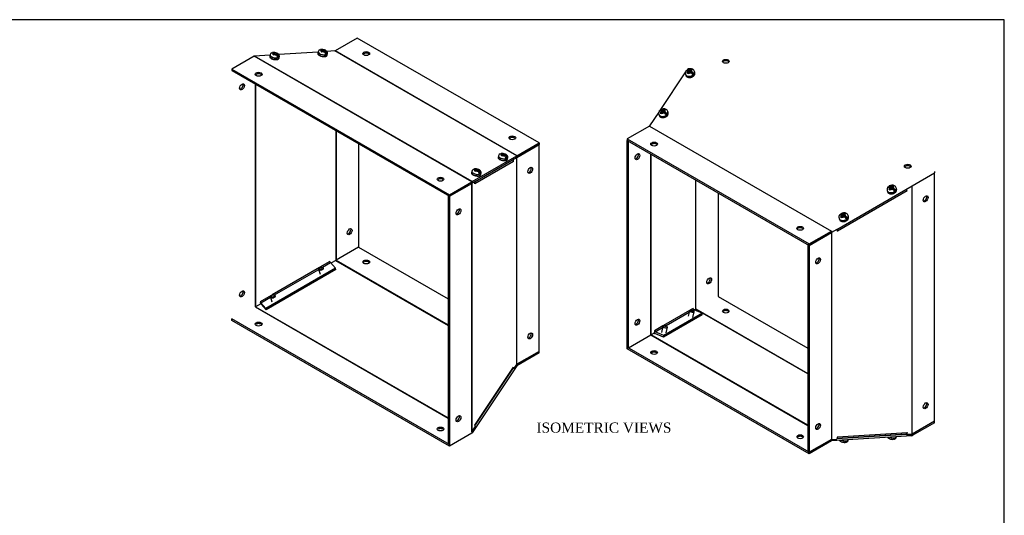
# Model space of a CAD drawing. Header units: inches. Extents: x 0.2 to 77.9, y -0.5 to 51.8.
# Tile 6 of 6: x 39.1 to 77.9, y 32.2 to 51.8. Entities that reach past the tile are written whole.
import ezdxf
from ezdxf.enums import TextEntityAlignment as Align

# ---------------------------------------------------------------- set-up
doc = ezdxf.new("R2010")
doc.units = ezdxf.units.IN
doc.header["$MEASUREMENT"] = 0
for name, color, linetype in [('COM55581-6', 7, 'Continuous'), ('COM55582-6', 7, 'Continuous'), ('Default', 7, 'Continuous'), ('SCS19491', 7, 'Continuous')]:
    doc.layers.add(name, color=color, linetype=linetype)
doc.styles.add('SEACAD_Times_New_Roman', font='times.ttf')

# ---------------------------------------------------------------- blocks, each defined once
blk = doc.blocks.new('SE6')
at = {"layer": 'COM55581-6', "color": 7, "linetype": 'Continuous'}
for p, q in [((65.317, 49.691), (64.303, 48.165)), ((64.265, 48.109), (63.901, 47.562)), ((63.896, 47.556), (63.017, 47.048)), ((63.896, 47.556), (71.069, 43.414)), ((63.901, 47.562), (63.899, 47.558)), ((63.017, 47.048), (63.017, 46.99)), ((63.017, 47.048), (70.19, 42.907)), ((63.017, 46.99), (70.19, 42.848)), ((74.261, 45.198), (75.14, 45.706)), ((75.14, 45.765), (75.14, 45.706)), ((71.28, 43.479), (74.253, 45.194)), ((74.258, 45.196), (74.253, 45.194)), ((70.19, 42.907), (71.069, 43.414)), ((70.19, 42.848), (71.069, 43.356)), ((71.072, 43.417), (71.079, 43.363)), ((70.19, 42.907), (70.19, 42.848)), ((66.604, 40.837), (70.139, 38.796)), ((65.956, 40.189), (65.719, 40.326)), ((70.139, 37.781), (65.724, 40.33)), ((70.139, 37.774), (65.988, 40.171)), ((70.139, 35.727), (63.947, 39.302)), ((70.139, 35.748), (63.963, 39.314)), ((70.19, 34.683), (63.017, 38.825)), ((63.017, 38.766), (63.017, 38.825)), ((70.19, 34.625), (63.017, 38.766)), ((75.14, 35.909), (74.261, 35.401)), ((75.14, 35.85), (74.261, 35.342)), ((75.14, 35.909), (75.14, 35.909)), ((75.14, 35.85), (75.14, 35.909)), ((74.239, 35.335), (71.077, 35.134)), ((74.243, 35.399), (71.282, 35.211)), ((74.252, 35.397), (74.239, 35.335)), ((74.239, 35.335), (74.251, 35.337)), ((74.258, 35.4), (74.251, 35.337)), ((74.253, 35.399), (74.258, 35.4)), ((71.069, 35.191), (70.19, 34.683)), ((71.069, 35.132), (70.19, 34.625)), ((71.072, 35.134), (71.079, 35.193)), ((71.077, 35.134), (71.072, 35.134)), ((71.077, 35.134), (71.09, 35.193)), ((71.091, 35.198), (71.079, 35.196)), ((70.19, 34.625), (70.19, 34.683))]:
    blk.add_line(p, q, dxfattribs=at)
for centre, major_axis in [((66.906, 50.11), (0.133, 0)), ((64.078, 46.844), (0.133, 0)), ((74.079, 45.969), (0.133, 0)), ((69.836, 43.519), (0.133, 0)), ((66.906, 40.254), (-0.133, 0)), ((64.078, 38.62), (-0.133, 0)), ((69.836, 35.296), (-0.133, 0))]:
    blk.add_ellipse(centre, major_axis=major_axis, ratio=0.57735, dxfattribs=at)
for centre, major_axis, start_param, end_param in [((66.906, 50.051), (0.133, 0), 0.392819, 2.748773), ((63.896, 47.585), (-0.018, -0.0312), 0.785398, 0.924675), ((64.078, 46.785), (0.133, 0), 0.392819, 2.748773), ((74.079, 45.91), (0.133, 0), 0.392819, 2.748773), ((74.261, 45.169), (0.018, 0.0312), 0.785398, 0.924675), ((69.836, 43.461), (0.133, 0), 0.392819, 2.748773), ((71.069, 43.444), (-0.018, -0.0312), 0.785398, 0.924675), ((71.069, 43.444), (-0.054, -0.0935), 0.785398, 0.924675), ((66.906, 40.195), (-0.133, 0), 3.534412, 5.890366), ((64.078, 38.562), (-0.133, 0), 3.534412, 5.890366), ((74.261, 35.431), (-0.054, -0.0935), 0.646121, 0.785398), ((74.261, 35.431), (-0.018, -0.0312), 0.646121, 0.785398), ((69.836, 35.237), (-0.133, 0), 3.534412, 5.890366), ((71.069, 35.102), (0.054, 0.0935), 0.646121, 0.785398), ((71.069, 35.102), (0.018, 0.0312), 0.646121, 0.785398)]:
    blk.add_ellipse(centre, major_axis=major_axis, ratio=0.57735, start_param=start_param, end_param=end_param, dxfattribs=at)
at = {"layer": 'COM55582-6', "color": 7, "linetype": 'Continuous'}
for p, q in [((63.017, 46.99), (63.068, 46.96)), ((63.017, 38.825), (63.017, 46.99)), ((63.068, 38.795), (63.068, 46.96)), ((63.965, 46.804), (63.965, 46.826)), ((63.947, 39.302), (63.947, 46.453)), ((63.965, 39.315), (63.965, 46.443)), ((65.719, 40.326), (65.719, 45.429)), ((65.725, 40.329), (65.725, 45.426)), ((75.14, 35.909), (75.14, 45.706)), ((74.237, 45.187), (74.25, 45.193)), ((74.237, 45.187), (74.237, 35.392)), ((66.604, 44.919), (66.604, 40.837)), ((74.057, 44.994), (71.305, 43.403)), ((71.069, 43.356), (70.19, 42.848)), ((71.069, 43.356), (71.069, 35.191)), ((71.077, 43.361), (71.072, 43.357)), ((71.072, 43.357), (71.072, 43.358)), ((71.281, 43.479), (71.077, 43.361)), ((71.077, 43.361), (71.077, 35.192)), ((71.305, 43.403), (71.281, 43.479)), ((71.305, 43.404), (71.305, 43.403)), ((70.139, 42.878), (70.139, 34.713)), ((70.19, 42.848), (70.139, 42.878)), ((70.19, 42.848), (70.19, 34.683)), ((65.475, 40.275), (64.443, 39.68)), ((65.975, 40.111), (64.447, 39.23)), ((65.989, 40.176), (64.461, 39.295)), ((64.55, 39.685), (65.46, 40.209)), ((65.62, 40.358), (65.52, 40.301)), ((65.604, 40.292), (65.644, 40.316)), ((65.62, 40.358), (65.619, 40.357)), ((65.62, 40.358), (65.62, 40.358)), ((65.644, 40.316), (65.989, 40.176)), ((65.719, 40.326), (65.678, 40.302)), ((65.719, 40.326), (65.722, 40.327)), ((65.975, 40.111), (65.989, 40.176)), ((64.426, 39.67), (64.092, 39.477)), ((64.116, 39.435), (64.408, 39.603)), ((63.947, 39.302), (63.068, 38.795)), ((63.965, 39.315), (63.956, 39.309)), ((64.078, 39.38), (63.965, 39.315)), ((64.092, 39.477), (64.078, 39.38)), ((64.092, 39.477), (64.092, 39.477)), ((64.447, 39.23), (64.102, 39.37)), ((64.461, 39.295), (64.116, 39.435)), ((64.447, 39.23), (64.461, 39.295)), ((63.017, 38.825), (63.068, 38.795)), ((71.291, 35.245), (74.012, 35.417)), ((71.305, 35.296), (74.057, 35.47)), ((74.057, 35.47), (74.033, 35.379)), ((74.033, 35.379), (74.237, 35.392)), ((74.057, 35.47), (74.057, 35.47)), ((74.25, 35.395), (74.237, 35.392)), ((70.19, 34.683), (71.069, 35.191)), ((71.072, 35.192), (71.077, 35.192)), ((71.077, 35.192), (71.281, 35.205)), ((71.305, 35.296), (71.281, 35.205)), ((71.305, 35.296), (71.305, 35.296)), ((70.19, 34.683), (70.139, 34.713))]:
    blk.add_line(p, q, dxfattribs=at)
for centre, major_axis in [((63.422, 46.348), (-0.066, -0.115)), ((74.786, 44.686), (0.067, 0.115)), ((70.544, 42.236), (0.067, 0.115)), ((66.25, 41.449), (-0.067, -0.115)), ((63.422, 39.816), (-0.066, -0.115)), ((74.786, 36.521), (0.066, 0.115)), ((70.544, 35.704), (0.067, 0.115))]:
    blk.add_ellipse(centre, major_axis=major_axis, ratio=0.57735, dxfattribs=at)
for centre, major_axis, ratio, start_param, end_param in [((63.371, 46.377), (0.066, 0.115), 0.57735, 3.534412, 5.890366), ((74.005, 45.048), (-0.054, 0.0935), 0.228772, 3.964747, 4.735834), ((74.185, 45.243), (0.108, 0), 0.57735, -0.924675, -0.785398), ((74.735, 44.715), (-0.067, -0.115), 0.57735, 0.392819, 2.748773), ((71.094, 43.341), (-0.036, 0), 0.57735, -0.924675, -0.785398), ((71.253, 43.458), (0.054, -0.0935), 0.228772, 0.823155, 0.890621), ((70.493, 42.265), (-0.066, -0.115), 0.57735, 0.392819, 2.748773), ((66.2, 41.478), (0.067, 0.115), 0.57735, 3.534412, 5.890366), ((65.651, 40.348), (0.018, -0.0312), 0.841548, 3.965378, 5.460427), ((65.751, 40.314), (-0.036, 0), 0.57735, -0.785398, -0.646121), ((63.371, 39.845), (0.066, 0.115), 0.57735, 3.534412, 5.890366), ((63.87, 39.347), (0.108, 0), 0.57735, -0.785398, -0.646121), ((64.123, 39.467), (-0.0539, 0.0936), 0.841548, 2.054381, 2.318834), ((64.123, 39.467), (-0.018, 0.0312), 0.841548, 0.823785, 2.318834), ((74.735, 36.55), (-0.067, -0.115), 0.57735, 0.392819, 2.748773), ((70.493, 35.733), (-0.066, -0.115), 0.57735, 0.392819, 2.748773), ((74.005, 35.525), (-0.007, 0.108), 0.535447, 3.141593, 4.148572), ((74.185, 35.445), (0.108, 0), 0.57735, -0.924675, -0.785398), ((71.094, 35.176), (-0.036, 0), 0.57735, -0.924675, -0.785398), ((71.253, 35.351), (-0.007, 0.108), 0.535447, 4.104478, 4.148572)]:
    blk.add_ellipse(centre, major_axis=major_axis, ratio=ratio, start_param=start_param, end_param=end_param, dxfattribs=at)
at = {"layer": 'SCS19491', "color": 7, "linetype": 'Continuous'}
for p, q in [((65.486, 49.701), (65.381, 49.761)), ((65.39, 49.737), (65.432, 49.713)), ((65.432, 49.713), (65.392, 49.674)), ((65.471, 49.751), (65.431, 49.774)), ((65.432, 49.713), (65.447, 49.663)), ((65.51, 49.789), (65.471, 49.751)), ((65.486, 49.701), (65.471, 49.751)), ((65.546, 49.759), (65.486, 49.701)), ((65.532, 49.806), (65.51, 49.789)), ((65.514, 49.726), (65.556, 49.768)), ((65.562, 49.698), (65.514, 49.726)), ((65.514, 49.726), (65.528, 49.676)), ((65.576, 49.783), (65.532, 49.806)), ((65.546, 49.759), (65.532, 49.806)), ((65.546, 49.758), (65.546, 49.759)), ((65.686, 49.669), (65.674, 49.709)), ((65.314, 49.605), (65.325, 49.565)), ((65.373, 49.652), (65.417, 49.629)), ((65.417, 49.629), (65.434, 49.649)), ((65.447, 49.663), (65.424, 49.64)), ((65.434, 49.649), (65.475, 49.689)), ((65.475, 49.689), (65.522, 49.661)), ((65.641, 49.611), (65.528, 49.676)), ((64.434, 48.118), (64.329, 48.179)), ((64.338, 48.155), (64.38, 48.131)), ((64.419, 48.169), (64.379, 48.192)), ((64.458, 48.206), (64.419, 48.169)), ((64.434, 48.118), (64.419, 48.169)), ((64.494, 48.176), (64.434, 48.118)), ((64.48, 48.223), (64.458, 48.206)), ((64.462, 48.144), (64.504, 48.185)), ((64.51, 48.116), (64.462, 48.144)), ((64.462, 48.144), (64.476, 48.094)), ((64.524, 48.201), (64.48, 48.223)), ((64.494, 48.176), (64.48, 48.223)), ((64.494, 48.176), (64.494, 48.176)), ((64.262, 48.023), (64.273, 47.982)), ((64.321, 48.07), (64.365, 48.047)), ((64.38, 48.131), (64.339, 48.091)), ((64.365, 48.047), (64.381, 48.066)), ((64.395, 48.08), (64.372, 48.058)), ((64.38, 48.131), (64.395, 48.08)), ((64.381, 48.066), (64.422, 48.106)), ((64.422, 48.106), (64.469, 48.079)), ((64.589, 48.028), (64.476, 48.094)), ((64.633, 48.087), (64.622, 48.127)), ((73.328, 45.06), (73.371, 45.037)), ((73.44, 45.108), (73.336, 45.168)), ((73.345, 45.145), (73.387, 45.121)), ((73.387, 45.121), (73.346, 45.081)), ((73.371, 45.037), (73.388, 45.056)), ((73.401, 45.07), (73.378, 45.048)), ((73.426, 45.159), (73.385, 45.182)), ((73.387, 45.121), (73.401, 45.07)), ((73.388, 45.056), (73.429, 45.096)), ((73.465, 45.196), (73.426, 45.159)), ((73.44, 45.108), (73.426, 45.159)), ((73.429, 45.096), (73.476, 45.069)), ((73.5, 45.166), (73.44, 45.108)), ((73.486, 45.213), (73.465, 45.196)), ((73.468, 45.134), (73.511, 45.175)), ((73.517, 45.106), (73.468, 45.134)), ((73.468, 45.134), (73.483, 45.084)), ((73.596, 45.018), (73.483, 45.084)), ((73.53, 45.191), (73.486, 45.213)), ((73.5, 45.166), (73.486, 45.213)), ((73.501, 45.166), (73.5, 45.166)), ((73.64, 45.077), (73.628, 45.117)), ((73.268, 45.013), (73.28, 44.972)), ((71.371, 43.918), (71.382, 43.878)), ((71.43, 43.965), (71.474, 43.943)), ((71.543, 44.014), (71.438, 44.074)), ((71.447, 44.05), (71.489, 44.026)), ((71.489, 44.026), (71.449, 43.987)), ((71.474, 43.943), (71.491, 43.962)), ((71.504, 43.976), (71.481, 43.953)), ((71.528, 44.064), (71.488, 44.087)), ((71.489, 44.026), (71.504, 43.976)), ((71.491, 43.962), (71.532, 44.002)), ((71.567, 44.102), (71.528, 44.064)), ((71.543, 44.014), (71.528, 44.064)), ((71.532, 44.002), (71.579, 43.975)), ((71.603, 44.072), (71.543, 44.014)), ((71.589, 44.119), (71.567, 44.102)), ((71.571, 44.04), (71.613, 44.081)), ((71.619, 44.012), (71.571, 44.04)), ((71.571, 44.04), (71.585, 43.989)), ((71.698, 43.924), (71.585, 43.989)), ((71.633, 44.096), (71.589, 44.119)), ((71.603, 44.072), (71.589, 44.119)), ((71.603, 44.071), (71.603, 44.072)), ((71.743, 43.982), (71.731, 44.022)), ((65.472, 40.269), (65.425, 40.049)), ((65.516, 40.299), (65.485, 40.283)), ((65.61, 40.008), (65.658, 40.229)), ((65.652, 40.247), (65.631, 40.274)), ((64.42, 39.661), (64.365, 39.407)), ((64.464, 39.691), (64.433, 39.675)), ((64.558, 39.4), (64.606, 39.62)), ((64.6, 39.638), (64.579, 39.666)), ((71.734, 35.167), (71.736, 35.176)), ((73.631, 35.287), (73.633, 35.296))]:
    blk.add_line(p, q, dxfattribs=at)
for centre, radius, start, end in [((65.453, 49.647), 0.144, 138.7514, 196.7957), ((65.509, 49.612), 0.207, 62.1665, 125.2612), ((65.629, 49.695), 0.103, 120.7296, 134.6838), ((65.455, 49.522), 0.206, 25.3925, 58.6504), ((65.535, 49.669), 0.144, 16.9435, 60.9467), ((65.434, 49.593), 0.111, 192.8285, 242.5194), ((65.496, 49.566), 0.15, 134.3195, 145.111), ((65.414, 49.485), 0.206, 25.3928, 58.6502), ((64.401, 48.065), 0.144, 138.7514, 196.7957), ((64.456, 48.03), 0.207, 62.1665, 125.2612), ((64.576, 48.112), 0.103, 120.7296, 134.6838), ((64.483, 48.087), 0.144, 16.9435, 60.9467), ((64.382, 48.011), 0.111, 192.8285, 242.5194), ((64.444, 47.984), 0.15, 134.3195, 145.111), ((64.362, 47.903), 0.206, 25.3928, 58.6502), ((64.403, 47.94), 0.206, 25.3925, 58.6504), ((73.407, 45.055), 0.144, 138.7514, 196.7957), ((73.451, 44.974), 0.15, 134.3195, 145.111), ((73.463, 45.02), 0.207, 62.1665, 125.2612), ((73.369, 44.893), 0.206, 25.3928, 58.6502), ((73.583, 45.102), 0.103, 120.7296, 134.6838), ((73.409, 44.93), 0.206, 25.3925, 58.6504), ((73.489, 45.077), 0.144, 16.9435, 60.9467), ((73.388, 45.001), 0.111, 192.8285, 242.5194), ((71.51, 43.96), 0.144, 138.7514, 196.7957), ((71.491, 43.907), 0.111, 192.8285, 242.5194), ((71.553, 43.879), 0.15, 134.3195, 145.111), ((71.566, 43.926), 0.207, 62.1665, 125.2612), ((71.471, 43.799), 0.206, 25.3928, 58.6502), ((71.686, 44.008), 0.103, 120.7296, 134.6838), ((71.512, 43.836), 0.206, 25.3925, 58.6504), ((71.592, 43.983), 0.144, 16.9435, 60.9467), ((71.588, 35.372), 0.298, 247.1072, 274.6792), ((71.631, 35.187), 0.104, 294.9173, 348.7203), ((73.486, 35.492), 0.298, 247.1072, 274.6792), ((73.528, 35.307), 0.104, 294.9173, 348.7203)]:
    blk.add_arc(centre, radius, start, end, dxfattribs=at)
for centre, major_axis, ratio, start_param, end_param in [((65.494, 49.657), (-0.18, -0.052), 0.713847, 0.000087, 3.153403), ((65.491, 49.667), (-0.179, -0.052), 0.713847, -1.130983, -1.005434), ((65.476, 49.718), (0.0937, 0.0271), 0.713847, 2.485163, 3.418168), ((65.476, 49.718), (0.0937, 0.0271), 0.713847, 1.005556, 1.859629), ((65.476, 49.718), (-0.0937, -0.0271), 0.713847, 2.485163, 3.520764), ((65.506, 49.617), (0.18, 0.052), 0.713847, 3.141593, 6.232783), ((65.476, 49.718), (-0.0937, -0.0271), 0.713847, 0.902961, 1.859629), ((65.491, 49.667), (0.179, 0.052), 0.713847, 5.152202, 5.475775), ((65.506, 49.617), (0.18, 0.052), 0.713847, 6.232783, 6.283185), ((64.439, 48.085), (-0.179, -0.052), 0.713847, -1.130983, -1.005434), ((64.424, 48.135), (0.0937, 0.0271), 0.713847, 2.485163, 3.418168), ((64.424, 48.135), (0.0937, 0.0271), 0.713847, 1.005556, 1.859629), ((64.424, 48.135), (-0.0937, -0.0271), 0.713847, 2.485163, 3.520764), ((64.442, 48.075), (-0.18, -0.052), 0.713847, 0.000087, 3.153403), ((64.453, 48.035), (0.18, 0.052), 0.713847, 3.141593, 6.232783), ((64.424, 48.135), (-0.0937, -0.0271), 0.713847, 0.902961, 1.859629), ((64.439, 48.085), (0.179, 0.052), 0.713847, 5.152202, 5.475775), ((64.453, 48.035), (0.18, 0.052), 0.713847, 6.232783, 6.283185), ((73.448, 45.065), (-0.18, -0.052), 0.713847, 0.000087, 3.153403), ((73.46, 45.024), (0.18, 0.052), 0.713847, 3.141593, 6.232783), ((73.445, 45.075), (-0.179, -0.052), 0.713847, -1.130983, -1.005434), ((73.431, 45.125), (0.0937, 0.0271), 0.713847, 2.485163, 3.418168), ((73.431, 45.125), (0.0937, 0.0271), 0.713847, 1.005556, 1.859629), ((73.431, 45.125), (-0.0937, -0.0271), 0.713847, 0.902961, 1.859629), ((73.431, 45.125), (-0.0937, -0.0271), 0.713847, 2.485163, 3.520764), ((73.46, 45.024), (0.18, 0.052), 0.713847, 6.232783, 6.283185), ((73.445, 45.075), (0.179, 0.052), 0.713847, 5.152202, 5.475775), ((71.551, 43.97), (-0.18, -0.052), 0.713847, 0.000087, 3.153403), ((71.563, 43.93), (0.18, 0.052), 0.713847, 3.141593, 6.232783), ((71.548, 43.98), (-0.179, -0.052), 0.713847, -1.130983, -1.005434), ((71.533, 44.031), (0.0937, 0.0271), 0.713847, 2.485163, 3.418168), ((71.533, 44.031), (0.0937, 0.0271), 0.713847, 1.005556, 1.859629), ((71.533, 44.031), (-0.0937, -0.0271), 0.713847, 0.902961, 1.859629), ((71.533, 44.031), (-0.0937, -0.0271), 0.713847, 2.485163, 3.520764), ((71.548, 43.98), (0.179, 0.052), 0.713847, 5.152202, 5.475775), ((71.563, 43.93), (0.18, 0.052), 0.713847, 6.232783, 6.283185), ((65.565, 40.249), (-0.0928, 0.0201), 0.396344, 0, 3.587968), ((65.565, 40.249), (-0.0928, 0.0201), 0.396344, 5.83681, 6.283185), ((64.513, 39.64), (-0.0928, 0.0201), 0.396344, 0, 3.587968), ((64.513, 39.64), (-0.0928, 0.0201), 0.396344, 5.83681, 6.283185), ((71.551, 35.206), (0.183, -0.04), 0.396344, 4.263963, 6.283185), ((71.548, 35.193), (0.182, -0.039), 0.396344, -0.841862, -0.518289), ((73.448, 35.327), (0.183, -0.04), 0.396344, 4.263963, 6.283185), ((73.445, 35.313), (0.182, -0.039), 0.396344, -0.841862, -0.518289)]:
    blk.add_ellipse(centre, major_axis=major_axis, ratio=ratio, start_param=start_param, end_param=end_param, dxfattribs=at)
for centre in [(65.571, 40.276), (64.519, 39.667)]:
    blk.add_ellipse(centre, major_axis=(0.0635, -0.0138), ratio=0.396344, dxfattribs=at)
for points, knots in [([(65.344, 49.742), (65.345, 49.743), (65.346, 49.744), (65.348, 49.746), (65.35, 49.747), (65.355, 49.748), (65.357, 49.748), (65.363, 49.748), (65.366, 49.747), (65.372, 49.746), (65.376, 49.744), (65.383, 49.741), (65.387, 49.739), (65.39, 49.737)], [0.3122074, 0.3122074, 0.3122074, 0.3122074, 0.375, 0.375, 0.5, 0.5, 0.625, 0.625, 0.75, 0.75, 0.875, 0.875, 1, 1, 1, 1]), ([(65.431, 49.774), (65.427, 49.776), (65.424, 49.778), (65.417, 49.781), (65.413, 49.783), (65.407, 49.784), (65.404, 49.785), (65.398, 49.785), (65.396, 49.785), (65.391, 49.784), (65.389, 49.783), (65.386, 49.78), (65.384, 49.779), (65.382, 49.775), (65.382, 49.772), (65.381, 49.767), (65.381, 49.764), (65.381, 49.761)], [0, 0, 0, 0, 0.125, 0.125, 0.25, 0.25, 0.375, 0.375, 0.5, 0.5, 0.625, 0.625, 0.75, 0.75, 0.875, 0.875, 1, 1, 1, 1]), ([(65.383, 49.495), (65.389, 49.491), (65.406, 49.483), (65.441, 49.473), (65.483, 49.47), (65.528, 49.476), (65.571, 49.489), (65.611, 49.51), (65.645, 49.537), (65.671, 49.57), (65.687, 49.605), (65.692, 49.637), (65.688, 49.654), (65.686, 49.661)], [0, 0, 0, 0, 0.054271, 0.151712, 0.249988, 0.348773, 0.447746, 0.547009, 0.646688, 0.746852, 0.846864, 0.945302, 1, 1, 1, 1]), ([(64.292, 48.16), (64.293, 48.161), (64.294, 48.162), (64.296, 48.163), (64.298, 48.164), (64.303, 48.166), (64.305, 48.166), (64.311, 48.165), (64.314, 48.165), (64.32, 48.163), (64.324, 48.162), (64.331, 48.159), (64.334, 48.157), (64.338, 48.155)], [0.3122074, 0.3122074, 0.3122074, 0.3122074, 0.375, 0.375, 0.5, 0.5, 0.625, 0.625, 0.75, 0.75, 0.875, 0.875, 1, 1, 1, 1]), ([(64.379, 48.192), (64.375, 48.194), (64.371, 48.196), (64.364, 48.199), (64.361, 48.2), (64.355, 48.202), (64.351, 48.203), (64.346, 48.203), (64.343, 48.203), (64.339, 48.201), (64.337, 48.201), (64.333, 48.198), (64.332, 48.196), (64.33, 48.192), (64.329, 48.19), (64.329, 48.185), (64.329, 48.182), (64.329, 48.179)], [0, 0, 0, 0, 0.125, 0.125, 0.25, 0.25, 0.375, 0.375, 0.5, 0.5, 0.625, 0.625, 0.75, 0.75, 0.875, 0.875, 1, 1, 1, 1]), ([(64.33, 47.913), (64.337, 47.909), (64.354, 47.9), (64.389, 47.891), (64.431, 47.888), (64.476, 47.893), (64.519, 47.907), (64.559, 47.928), (64.593, 47.955), (64.619, 47.987), (64.634, 48.022), (64.64, 48.055), (64.636, 48.072), (64.634, 48.079)], [0, 0, 0, 0, 0.054271, 0.151712, 0.249988, 0.348773, 0.447746, 0.547009, 0.646688, 0.746852, 0.846864, 0.945302, 1, 1, 1, 1]), ([(73.299, 45.15), (73.299, 45.151), (73.3, 45.152), (73.302, 45.153), (73.304, 45.154), (73.309, 45.156), (73.312, 45.156), (73.317, 45.155), (73.32, 45.155), (73.327, 45.153), (73.33, 45.152), (73.337, 45.149), (73.341, 45.147), (73.345, 45.145)], [0.3122074, 0.3122074, 0.3122074, 0.3122074, 0.375, 0.375, 0.5, 0.5, 0.625, 0.625, 0.75, 0.75, 0.875, 0.875, 1, 1, 1, 1]), ([(73.385, 45.182), (73.382, 45.184), (73.378, 45.186), (73.371, 45.189), (73.367, 45.19), (73.361, 45.192), (73.358, 45.193), (73.352, 45.193), (73.35, 45.193), (73.345, 45.191), (73.343, 45.19), (73.34, 45.188), (73.339, 45.186), (73.337, 45.182), (73.336, 45.18), (73.335, 45.175), (73.335, 45.172), (73.336, 45.168)], [0, 0, 0, 0, 0.125, 0.125, 0.25, 0.25, 0.375, 0.375, 0.5, 0.5, 0.625, 0.625, 0.75, 0.75, 0.875, 0.875, 1, 1, 1, 1]), ([(73.337, 44.903), (73.344, 44.899), (73.36, 44.89), (73.395, 44.881), (73.438, 44.878), (73.482, 44.883), (73.526, 44.897), (73.566, 44.918), (73.599, 44.945), (73.625, 44.977), (73.641, 45.012), (73.646, 45.045), (73.642, 45.062), (73.64, 45.069)], [0, 0, 0, 0, 0.054271, 0.151712, 0.249988, 0.348773, 0.447746, 0.547009, 0.646688, 0.746852, 0.846864, 0.945302, 1, 1, 1, 1]), ([(71.401, 44.055), (71.402, 44.056), (71.403, 44.057), (71.405, 44.059), (71.407, 44.06), (71.412, 44.061), (71.414, 44.061), (71.42, 44.061), (71.423, 44.06), (71.429, 44.059), (71.433, 44.057), (71.44, 44.054), (71.444, 44.052), (71.447, 44.05)], [0.3122074, 0.3122074, 0.3122074, 0.3122074, 0.375, 0.375, 0.5, 0.5, 0.625, 0.625, 0.75, 0.75, 0.875, 0.875, 1, 1, 1, 1]), ([(71.488, 44.087), (71.484, 44.089), (71.481, 44.091), (71.474, 44.095), (71.47, 44.096), (71.464, 44.097), (71.461, 44.098), (71.455, 44.098), (71.453, 44.098), (71.448, 44.097), (71.446, 44.096), (71.443, 44.093), (71.441, 44.092), (71.439, 44.088), (71.439, 44.085), (71.438, 44.08), (71.438, 44.077), (71.438, 44.074)], [0, 0, 0, 0, 0.125, 0.125, 0.25, 0.25, 0.375, 0.375, 0.5, 0.5, 0.625, 0.625, 0.75, 0.75, 0.875, 0.875, 1, 1, 1, 1]), ([(71.44, 43.808), (71.447, 43.804), (71.463, 43.796), (71.498, 43.786), (71.541, 43.784), (71.585, 43.789), (71.628, 43.802), (71.668, 43.823), (71.702, 43.85), (71.728, 43.883), (71.744, 43.918), (71.749, 43.95), (71.745, 43.967), (71.743, 43.974)], [0, 0, 0, 0, 0.054271, 0.151712, 0.249988, 0.348773, 0.447746, 0.547009, 0.646688, 0.746852, 0.846864, 0.945302, 1, 1, 1, 1]), ([(71.39, 35.153), (71.391, 35.152), (71.399, 35.143), (71.416, 35.126), (71.443, 35.109), (71.462, 35.101), (71.472, 35.097)], [0.4898374, 0.4898374, 0.4898374, 0.4898374, 0.5189988, 0.6759344, 0.8585957, 1, 1, 1, 1]), ([(71.658, 35.113), (71.656, 35.108), (71.654, 35.104), (71.649, 35.097), (71.647, 35.093), (71.641, 35.087), (71.638, 35.085), (71.632, 35.08), (71.628, 35.078), (71.621, 35.076), (71.617, 35.075), (71.613, 35.074), (71.613, 35.074), (71.613, 35.074)], [0, 0, 0, 0, 0.125, 0.125, 0.25, 0.25, 0.375, 0.375, 0.5, 0.5, 0.625, 0.625, 0.6341426, 0.6341426, 0.6341426, 0.6341426]), ([(71.64, 35.085), (71.641, 35.085), (71.642, 35.085), (71.647, 35.084), (71.65, 35.084), (71.658, 35.085), (71.662, 35.086), (71.669, 35.088), (71.672, 35.09), (71.679, 35.095), (71.682, 35.097), (71.688, 35.103), (71.69, 35.107), (71.695, 35.114), (71.697, 35.118), (71.698, 35.123)], [0.2216602, 0.2216602, 0.2216602, 0.2216602, 0.25, 0.25, 0.375, 0.375, 0.5, 0.5, 0.625, 0.625, 0.75, 0.75, 0.875, 0.875, 1, 1, 1, 1]), ([(73.288, 35.274), (73.289, 35.272), (73.296, 35.263), (73.313, 35.247), (73.34, 35.229), (73.359, 35.221), (73.369, 35.217)], [0.4898374, 0.4898374, 0.4898374, 0.4898374, 0.5189988, 0.6759344, 0.8585957, 1, 1, 1, 1]), ([(73.555, 35.233), (73.553, 35.229), (73.551, 35.225), (73.547, 35.217), (73.544, 35.214), (73.538, 35.208), (73.535, 35.205), (73.529, 35.201), (73.525, 35.199), (73.518, 35.196), (73.515, 35.195), (73.51, 35.195), (73.51, 35.195), (73.51, 35.195)], [0, 0, 0, 0, 0.125, 0.125, 0.25, 0.25, 0.375, 0.375, 0.5, 0.5, 0.625, 0.625, 0.6341426, 0.6341426, 0.6341426, 0.6341426]), ([(73.537, 35.205), (73.538, 35.205), (73.539, 35.205), (73.544, 35.204), (73.548, 35.204), (73.555, 35.205), (73.559, 35.206), (73.566, 35.209), (73.57, 35.211), (73.576, 35.215), (73.579, 35.218), (73.585, 35.224), (73.587, 35.227), (73.592, 35.235), (73.594, 35.239), (73.596, 35.243)], [0.2216602, 0.2216602, 0.2216602, 0.2216602, 0.25, 0.25, 0.375, 0.375, 0.5, 0.5, 0.625, 0.625, 0.75, 0.75, 0.875, 0.875, 1, 1, 1, 1])]:
    blk.add_open_spline(points, degree=3, knots=knots, dxfattribs=at)
blk = doc.blocks.new('SE7')
at = {"layer": 'COM55581-6', "color": 7, "linetype": 'Continuous'}
for p, q in [((52.374, 51.028), (51.496, 50.521)), ((59.547, 46.887), (52.374, 51.028)), ((50.828, 50.477), (49.277, 50.378)), ((51.487, 50.519), (51.174, 50.499)), ((58.663, 46.376), (51.487, 50.519)), ((51.492, 50.519), (51.487, 50.519)), ((58.669, 46.379), (51.496, 50.521)), ((48.303, 50.31), (47.425, 49.803)), ((56.89, 45.352), (48.303, 50.31)), ((48.314, 50.315), (48.326, 50.318)), ((48.931, 50.356), (48.326, 50.318)), ((56.91, 45.362), (48.326, 50.318)), ((47.425, 49.803), (47.425, 49.744)), ((47.425, 49.803), (56.012, 44.845)), ((47.425, 49.744), (56.012, 44.786)), ((58.669, 46.379), (59.547, 46.887)), ((58.669, 46.321), (59.547, 46.828)), ((59.547, 46.887), (59.547, 46.828)), ((56.91, 45.362), (58.663, 46.376)), ((57.021, 45.37), (58.649, 46.311)), ((58.663, 46.376), (58.649, 46.311)), ((58.649, 46.311), (58.658, 46.315)), ((58.665, 46.378), (58.658, 46.315)), ((58.663, 46.376), (58.665, 46.378)), ((56.012, 44.845), (56.89, 45.352)), ((56.012, 44.786), (56.89, 45.293)), ((56.894, 45.295), (56.901, 45.357)), ((56.896, 45.297), (56.894, 45.295)), ((56.896, 45.297), (56.91, 45.362)), ((56.91, 45.362), (56.901, 45.357)), ((56.012, 44.845), (56.012, 44.786)), ((52.425, 42.775), (55.96, 40.734)), ((51.521, 42.255), (55.96, 39.692)), ((51.547, 42.267), (55.96, 39.719)), ((48.36, 40.421), (55.96, 36.033)), ((48.362, 40.429), (55.96, 36.042)), ((56.012, 34.989), (47.425, 39.947)), ((47.425, 39.947), (47.425, 39.947)), ((47.425, 39.888), (47.425, 39.947)), ((56.012, 34.93), (47.425, 39.888)), ((59.547, 38.663), (58.669, 38.156)), ((59.547, 38.604), (58.669, 38.097)), ((59.547, 38.604), (59.547, 38.663)), ((58.663, 38.091), (56.91, 35.454)), ((58.663, 38.091), (58.651, 38.132)), ((58.665, 38.094), (58.659, 38.143)), ((58.665, 38.094), (58.663, 38.091)), ((56.89, 35.437), (56.012, 34.93)), ((56.894, 35.498), (56.896, 35.502)), ((56.894, 35.498), (56.901, 35.444)), ((56.896, 35.5), (56.91, 35.454)), ((56.901, 35.444), (56.91, 35.454)), ((56.012, 34.93), (56.012, 34.989))]:
    blk.add_line(p, q, dxfattribs=at)
for centre, major_axis, start_param, end_param in [((51.496, 50.55), (-0.018, -0.0312), 0.646121, 0.785398), ((48.303, 50.222), (0.054, 0.0935), 0.646121, 0.785398), ((52.728, 50.357), (-0.133, 0), 3.534412, 5.890366), ((48.485, 49.54), (-0.133, 0), 3.534412, 5.89052), ((58.487, 47.032), (-0.133, 0), 3.534412, 5.890366), ((58.669, 46.409), (-0.054, -0.0935), 0.692555, 0.785398), ((58.669, 46.409), (-0.018, -0.0312), 0.646121, 0.785398), ((55.658, 45.398), (-0.133, 0), 3.534412, 5.890366), ((56.89, 45.264), (0.054, 0.0935), 0.646121, 0.785398), ((56.89, 45.264), (0.018, 0.0312), 0.646121, 0.785398), ((52.728, 42.133), (0.133, 0), 0.392819, 2.748773), ((48.485, 39.684), (0.133, 0), 0.392819, 2.748773), ((58.669, 38.067), (0.054, 0.0935), 0.785398, 0.855848), ((58.669, 38.067), (0.018, 0.0312), 0.785398, 0.924675), ((55.658, 35.542), (0.133, 0), 0.392819, 2.748773), ((56.89, 35.526), (-0.054, -0.0935), 0.785398, 0.924675)]:
    blk.add_ellipse(centre, major_axis=major_axis, ratio=0.57735, start_param=start_param, end_param=end_param, dxfattribs=at)
for centre, major_axis in [((52.728, 50.415), (-0.133, 0)), ((48.485, 49.599), (-0.133, 0)), ((58.487, 47.091), (-0.133, 0)), ((55.658, 45.457), (-0.133, 0)), ((52.728, 42.192), (0.133, 0)), ((48.485, 39.743), (0.133, 0)), ((55.658, 35.601), (0.133, 0))]:
    blk.add_ellipse(centre, major_axis=major_axis, ratio=0.57735, dxfattribs=at)
at = {"layer": 'COM55582-6', "color": 7, "linetype": 'Continuous'}
for p, q in [((48.354, 49.207), (48.354, 40.424)), ((48.362, 49.202), (48.362, 40.429)), ((51.523, 47.378), (51.523, 42.255)), ((51.547, 47.364), (51.547, 42.267)), ((52.425, 46.857), (52.425, 42.775)), ((59.547, 46.828), (58.669, 46.321)), ((59.547, 38.663), (59.547, 46.828)), ((58.663, 46.318), (58.654, 46.313)), ((58.663, 38.149), (58.663, 46.318)), ((58.666, 46.318), (58.663, 46.318)), ((58.666, 46.318), (58.665, 46.319)), ((58.669, 38.156), (58.669, 46.321)), ((58.536, 46.155), (57.008, 45.274)), ((56.89, 35.496), (56.89, 45.293)), ((57.021, 45.371), (56.908, 45.306)), ((56.908, 35.511), (56.908, 45.306)), ((57.008, 45.274), (57.021, 45.371)), ((57.008, 45.274), (57.008, 45.274)), ((57.008, 45.274), (57.008, 45.274)), ((55.96, 44.816), (55.96, 35.018)), ((56.011, 44.786), (56.011, 34.989)), ((52.425, 42.775), (51.547, 42.267)), ((51.52, 41.947), (48.767, 40.357)), ((50.885, 41.976), (49.018, 40.897)), ((51.294, 42.213), (50.904, 41.987)), ((51.005, 41.989), (51.319, 42.17)), ((51.294, 42.213), (51.295, 42.21)), ((51.294, 42.213), (51.294, 42.213)), ((51.319, 42.17), (51.52, 41.947)), ((51.523, 42.255), (51.338, 42.149)), ((51.534, 41.899), (51.52, 41.947)), ((51.536, 42.262), (51.523, 42.255)), ((51.534, 41.899), (48.781, 40.308)), ((49.109, 40.894), (50.852, 41.9)), ((48.979, 40.875), (48.542, 40.622)), ((48.567, 40.58), (48.955, 40.804)), ((48.358, 40.426), (48.362, 40.429)), ((48.566, 40.547), (48.362, 40.429)), ((48.542, 40.622), (48.542, 40.622)), ((48.542, 40.622), (48.566, 40.547)), ((48.767, 40.357), (48.567, 40.58)), ((48.781, 40.308), (48.581, 40.532)), ((48.781, 40.308), (48.767, 40.357)), ((58.669, 38.156), (59.547, 38.663)), ((58.549, 37.979), (58.663, 38.149)), ((58.663, 38.149), (58.666, 38.153)), ((57.008, 35.751), (58.536, 38.048)), ((57.011, 35.733), (58.531, 38.018)), ((58.536, 38.048), (58.536, 38.048)), ((57.008, 35.751), (57.021, 35.682)), ((57.008, 35.751), (57.008, 35.751)), ((56.908, 35.511), (56.9, 35.503)), ((56.908, 35.511), (57.021, 35.682)), ((56.011, 34.989), (55.96, 35.018)), ((56.011, 34.989), (56.012, 34.989))]:
    blk.add_line(p, q, dxfattribs=at)
for centre, major_axis in [((47.829, 49.102), (-0.066, -0.115)), ((59.194, 45.807), (-0.066, -0.115)), ((56.365, 44.174), (-0.066, -0.115)), ((52.072, 43.387), (-0.067, -0.115)), ((47.829, 40.937), (-0.066, -0.115)), ((59.194, 39.275), (-0.066, -0.115)), ((56.365, 36.009), (-0.066, -0.115))]:
    blk.add_ellipse(centre, major_axis=major_axis, ratio=0.57735, dxfattribs=at)
for centre, major_axis, ratio, start_param, end_param in [((47.779, 49.132), (0.067, 0.115), 0.57735, 3.534412, 5.890366), ((58.441, 46.185), (-0.0539, 0.0936), 0.841548, 3.965378, 4.757524), ((58.694, 46.306), (-0.036, 0), 0.57735, -0.785398, -0.646121), ((59.143, 45.837), (0.066, 0.115), 0.57735, 3.534412, 5.890366), ((56.913, 45.304), (0.0539, -0.0936), 0.841548, 0.823785, 0.849992), ((56.314, 44.204), (0.066, 0.115), 0.57735, 3.534412, 5.890366), ((52.021, 43.416), (0.066, 0.115), 0.57735, 3.534412, 5.890366), ((51.312, 42.194), (0.018, -0.0312), 0.228772, 3.964747, 5.459796), ((51.47, 42.312), (0.108, 0), 0.57735, -0.924675, -0.785398), ((47.779, 40.967), (0.066, 0.115), 0.57735, 3.534412, 5.890366), ((48.38, 40.409), (-0.036, 0), 0.57735, -0.924675, -0.785398), ((48.56, 40.604), (-0.018, 0.0312), 0.228772, 0.823155, 2.318204), ((48.56, 40.604), (-0.054, 0.0935), 0.228772, -4.231485, -3.964981), ((59.143, 39.305), (0.067, 0.115), 0.57735, 3.534412, 5.890366), ((58.694, 38.141), (-0.036, 0), 0.57735, -0.785398, -0.646121), ((58.441, 38.078), (-0.0899, 0.0598), 0.534873, 3.141593, 3.629845), ((56.314, 36.039), (0.067, 0.115), 0.57735, 3.534412, 5.890366), ((56.913, 35.781), (-0.0899, 0.0598), 0.534873, 3.596973, 3.629845), ((56.814, 35.54), (0.108, 0), 0.57735, -0.785398, -0.646121)]:
    blk.add_ellipse(centre, major_axis=major_axis, ratio=ratio, start_param=start_param, end_param=end_param, dxfattribs=at)
at = {"layer": 'SCS19491', "color": 7, "linetype": 'Continuous'}
for p, q in [((50.83, 50.486), (50.819, 50.432)), ((50.931, 50.51), (50.975, 50.486)), ((50.945, 50.56), (50.994, 50.532)), ((50.994, 50.532), (50.951, 50.52)), ((50.975, 50.486), (50.997, 50.496)), ((50.994, 50.532), (50.985, 50.49)), ((51.033, 50.543), (50.986, 50.57)), ((50.997, 50.496), (51.036, 50.507)), ((51.024, 50.504), (51.033, 50.543)), ((51.074, 50.554), (51.033, 50.543)), ((51.036, 50.507), (51.076, 50.484)), ((51.069, 50.49), (51.067, 50.489)), ((51.075, 50.518), (51.069, 50.488)), ((51.09, 50.556), (51.074, 50.554)), ((51.075, 50.518), (51.116, 50.53)), ((51.117, 50.494), (51.075, 50.518)), ((51.083, 50.52), (51.09, 50.556)), ((51.09, 50.556), (51.088, 50.557)), ((51.134, 50.531), (51.09, 50.556)), ((48.933, 50.365), (48.921, 50.312)), ((49.034, 50.39), (49.078, 50.365)), ((49.048, 50.439), (49.096, 50.411)), ((49.096, 50.411), (49.054, 50.399)), ((49.078, 50.365), (49.1, 50.376)), ((49.096, 50.411), (49.087, 50.37)), ((49.136, 50.422), (49.089, 50.449)), ((49.1, 50.376), (49.139, 50.387)), ((49.127, 50.383), (49.136, 50.422)), ((49.177, 50.434), (49.136, 50.422)), ((49.139, 50.387), (49.179, 50.364)), ((49.172, 50.369), (49.17, 50.369)), ((49.178, 50.398), (49.172, 50.368)), ((49.193, 50.435), (49.177, 50.434)), ((49.178, 50.398), (49.219, 50.409)), ((49.22, 50.374), (49.178, 50.398)), ((49.185, 50.4), (49.193, 50.435)), ((49.193, 50.436), (49.191, 50.437)), ((49.237, 50.411), (49.193, 50.435)), ((49.27, 50.269), (49.225, 50.295)), ((49.288, 50.232), (49.3, 50.286)), ((51.167, 50.39), (51.122, 50.415)), ((51.185, 50.353), (51.197, 50.406)), ((57.94, 46.381), (57.928, 46.328)), ((58.041, 46.406), (58.085, 46.381)), ((58.054, 46.455), (58.103, 46.427)), ((58.103, 46.427), (58.06, 46.415)), ((58.085, 46.381), (58.106, 46.392)), ((58.103, 46.427), (58.094, 46.386)), ((58.142, 46.438), (58.095, 46.465)), ((58.106, 46.392), (58.145, 46.403)), ((58.134, 46.399), (58.142, 46.438)), ((58.183, 46.45), (58.142, 46.438)), ((58.145, 46.403), (58.186, 46.38)), ((58.178, 46.385), (58.176, 46.385)), ((58.184, 46.414), (58.178, 46.384)), ((58.2, 46.451), (58.183, 46.45)), ((58.184, 46.414), (58.225, 46.425)), ((58.226, 46.39), (58.184, 46.414)), ((58.192, 46.416), (58.2, 46.451)), ((58.2, 46.452), (58.197, 46.453)), ((58.243, 46.427), (58.2, 46.451)), ((58.276, 46.285), (58.231, 46.311)), ((58.294, 46.248), (58.306, 46.302)), ((57.002, 45.847), (57.051, 45.819)), ((57.051, 45.819), (57.008, 45.807)), ((57.051, 45.819), (57.042, 45.777)), ((57.09, 45.83), (57.043, 45.857)), ((57.081, 45.791), (57.09, 45.83)), ((57.131, 45.842), (57.09, 45.83)), ((57.147, 45.843), (57.131, 45.842)), ((57.132, 45.805), (57.173, 45.817)), ((57.14, 45.807), (57.147, 45.843)), ((57.147, 45.843), (57.145, 45.845)), ((57.191, 45.818), (57.147, 45.843)), ((56.887, 45.773), (56.876, 45.719)), ((56.988, 45.797), (57.032, 45.773)), ((57.032, 45.773), (57.054, 45.783)), ((57.054, 45.783), (57.093, 45.794)), ((57.093, 45.794), (57.133, 45.771)), ((57.126, 45.777), (57.124, 45.776)), ((57.132, 45.805), (57.126, 45.775)), ((57.174, 45.781), (57.132, 45.805)), ((57.224, 45.677), (57.179, 45.703)), ((57.242, 45.64), (57.254, 45.694)), ((50.851, 41.903), (50.906, 41.713)), ((48.954, 40.808), (49.009, 40.618))]:
    blk.add_line(p, q, dxfattribs=at)
for centre, radius, start, end in [((50.934, 50.466), 0.104, 110.895, 168.8839), ((50.972, 50.452), 0.071, 106.584, 124.3355), ((50.976, 50.278), 0.301, 68.2053, 94.575), ((51.013, 50.39), 0.114, 354.8993, 56.0704), ((51.128, 50.489), 0.0423, 81.9784, 106.9952), ((51.054, 50.4), 0.114, 354.9004, 56.0693), ((49.036, 50.345), 0.104, 110.895, 168.8839), ((49.074, 50.331), 0.071, 106.584, 124.3355), ((49.079, 50.157), 0.301, 68.2053, 94.575), ((49.116, 50.269), 0.114, 354.8993, 56.0704), ((49.231, 50.369), 0.0423, 81.9784, 106.9952), ((49.156, 50.279), 0.114, 354.9004, 56.0693), ((58.043, 46.361), 0.104, 110.895, 168.8839), ((58.081, 46.347), 0.071, 106.584, 124.3355), ((58.085, 46.173), 0.301, 68.2053, 94.575), ((58.122, 46.285), 0.114, 354.8993, 56.0704), ((58.238, 46.385), 0.0423, 81.9784, 106.9952), ((58.163, 46.295), 0.114, 354.9004, 56.0693), ((56.991, 45.753), 0.104, 110.895, 168.8839), ((57.033, 45.565), 0.301, 68.2053, 94.575), ((57.185, 45.776), 0.0423, 81.9784, 106.9952), ((57.029, 45.739), 0.071, 106.584, 124.3355), ((57.07, 45.677), 0.114, 354.8993, 56.0704), ((57.111, 45.687), 0.114, 354.9004, 56.0693), ((58.164, 37.588), 0.144, 318.7515, 342.078), ((57.112, 36.005), 0.144, 318.7515, 342.078)]:
    blk.add_arc(centre, radius, start, end, dxfattribs=at)
for centre, major_axis, start_param, end_param in [((51.014, 50.446), (0.183, -0.04), 3.141252, 6.282095), ((51.031, 50.527), (0.0953, -0.0206), 2.774284, 3.809885), ((51.031, 50.527), (0.0953, -0.0206), 1.192082, 2.14875), ((51.031, 50.527), (-0.0953, 0.0206), 1.294677, 2.14875), ((51.031, 50.527), (-0.0953, 0.0206), 2.774284, 3.707289), ((49.105, 50.272), (-0.183, 0.04), 0, 3.141593), ((49.116, 50.326), (0.183, -0.04), 3.141252, 6.282095), ((49.134, 50.406), (0.0953, -0.0206), 2.774284, 3.809885), ((49.134, 50.406), (0.0953, -0.0206), 1.192082, 2.14875), ((49.134, 50.406), (-0.0953, 0.0206), 1.294677, 2.14875), ((49.134, 50.406), (-0.0953, 0.0206), 2.774284, 3.707289), ((49.119, 50.339), (0.182, -0.039), -0.841862, -0.518289), ((51.002, 50.392), (-0.183, 0.04), 0, 3.141593), ((51.017, 50.46), (0.182, -0.039), -0.841862, -0.518289), ((58.111, 46.288), (-0.183, 0.04), 0, 3.141593), ((58.123, 46.342), (0.183, -0.04), 3.141252, 6.282095), ((58.14, 46.422), (0.0953, -0.0206), 2.774284, 3.809885), ((58.14, 46.422), (0.0953, -0.0206), 1.192082, 2.14875), ((58.14, 46.422), (-0.0953, 0.0206), 1.294677, 2.14875), ((58.14, 46.422), (-0.0953, 0.0206), 2.774284, 3.707289), ((58.126, 46.355), (0.182, -0.039), -0.841862, -0.518289), ((57.088, 45.814), (0.0953, -0.0206), 2.774284, 3.809885), ((57.088, 45.814), (0.0953, -0.0206), 1.192082, 2.14875), ((57.088, 45.814), (-0.0953, 0.0206), 2.774284, 3.707289), ((57.059, 45.679), (-0.183, 0.04), 0, 3.141593), ((57.071, 45.733), (0.183, -0.04), 3.141252, 6.282095), ((57.088, 45.814), (-0.0953, 0.0206), 1.294677, 2.14875), ((57.074, 45.747), (0.182, -0.039), -0.841862, -0.518289)]:
    blk.add_ellipse(centre, major_axis=major_axis, ratio=0.396344, start_param=start_param, end_param=end_param, dxfattribs=at)
for centre, major_axis in [((50.942, 41.929), (0.0913, 0.0264)), ((50.936, 41.949), (-0.0624, -0.018)), ((49.045, 40.835), (0.0913, 0.0264)), ((49.039, 40.855), (-0.0624, -0.018))]:
    blk.add_ellipse(centre, major_axis=major_axis, ratio=0.713847, dxfattribs=at)
for points, knots in [([(50.896, 50.564), (50.897, 50.565), (50.898, 50.565), (50.903, 50.567), (50.906, 50.568), (50.914, 50.568), (50.918, 50.568), (50.926, 50.567), (50.93, 50.566), (50.937, 50.564), (50.941, 50.562), (50.945, 50.56)], [0.4637832, 0.4637832, 0.4637832, 0.4637832, 0.5, 0.5, 0.625, 0.625, 0.75, 0.75, 0.875, 0.875, 1, 1, 1, 1]), ([(50.986, 50.57), (50.982, 50.572), (50.978, 50.574), (50.97, 50.577), (50.967, 50.578), (50.959, 50.578), (50.955, 50.579), (50.947, 50.578), (50.943, 50.577), (50.936, 50.574), (50.933, 50.572), (50.928, 50.569), (50.927, 50.568), (50.926, 50.568)], [0, 0, 0, 0, 0.125, 0.125, 0.25, 0.25, 0.375, 0.375, 0.5, 0.5, 0.625, 0.625, 0.6678865, 0.6678865, 0.6678865, 0.6678865]), ([(51.196, 50.407), (51.197, 50.412), (51.201, 50.426), (51.198, 50.453), (51.188, 50.48), (51.171, 50.505), (51.148, 50.526), (51.121, 50.544), (51.101, 50.552), (51.09, 50.556)], [0, 0, 0, 0, 0.070989, 0.226513, 0.370503, 0.514285, 0.669609, 0.850394, 1, 1, 1, 1]), ([(48.922, 50.313), (48.922, 50.311), (48.918, 50.303), (48.922, 50.284), (48.932, 50.263), (48.951, 50.243), (48.98, 50.223), (49.016, 50.205), (49.056, 50.191), (49.082, 50.186), (49.096, 50.183)], [0, 0, 0, 0, 0.025633, 0.148023, 0.268965, 0.405848, 0.56014, 0.714935, 0.866947, 1, 1, 1, 1]), ([(48.999, 50.444), (49, 50.444), (49.001, 50.444), (49.005, 50.446), (49.009, 50.447), (49.017, 50.448), (49.021, 50.448), (49.028, 50.447), (49.032, 50.446), (49.04, 50.443), (49.044, 50.441), (49.048, 50.439)], [0.4637832, 0.4637832, 0.4637832, 0.4637832, 0.5, 0.5, 0.625, 0.625, 0.75, 0.75, 0.875, 0.875, 1, 1, 1, 1]), ([(49.089, 50.449), (49.085, 50.452), (49.081, 50.453), (49.073, 50.456), (49.069, 50.457), (49.061, 50.458), (49.058, 50.458), (49.05, 50.457), (49.046, 50.456), (49.039, 50.454), (49.036, 50.452), (49.031, 50.449), (49.03, 50.448), (49.029, 50.447)], [0, 0, 0, 0, 0.125, 0.125, 0.25, 0.25, 0.375, 0.375, 0.5, 0.5, 0.625, 0.625, 0.6678865, 0.6678865, 0.6678865, 0.6678865]), ([(49.096, 50.183), (49.097, 50.182), (49.113, 50.179), (49.145, 50.175), (49.185, 50.175), (49.223, 50.179), (49.253, 50.189), (49.274, 50.204), (49.286, 50.22), (49.287, 50.23), (49.287, 50.233)], [0, 0, 0, 0, 0.018983, 0.181027, 0.343988, 0.509457, 0.680116, 0.823617, 0.951351, 1, 1, 1, 1]), ([(49.298, 50.286), (49.3, 50.291), (49.304, 50.306), (49.301, 50.332), (49.29, 50.36), (49.274, 50.384), (49.251, 50.405), (49.224, 50.423), (49.204, 50.432), (49.193, 50.436)], [0, 0, 0, 0, 0.070989, 0.226513, 0.370503, 0.514285, 0.669609, 0.850394, 1, 1, 1, 1]), ([(50.82, 50.433), (50.819, 50.431), (50.816, 50.423), (50.819, 50.405), (50.829, 50.384), (50.849, 50.363), (50.877, 50.343), (50.913, 50.326), (50.953, 50.312), (50.979, 50.306), (50.993, 50.303)], [0, 0, 0, 0, 0.025633, 0.148023, 0.268965, 0.405848, 0.56014, 0.714935, 0.866947, 1, 1, 1, 1]), ([(50.993, 50.303), (50.995, 50.303), (51.01, 50.299), (51.042, 50.296), (51.083, 50.295), (51.12, 50.3), (51.15, 50.31), (51.171, 50.325), (51.183, 50.341), (51.184, 50.351), (51.184, 50.354)], [0, 0, 0, 0, 0.018983, 0.181027, 0.343988, 0.509457, 0.680116, 0.823617, 0.951351, 1, 1, 1, 1]), ([(57.929, 46.329), (57.928, 46.327), (57.925, 46.319), (57.928, 46.3), (57.939, 46.279), (57.958, 46.259), (57.986, 46.239), (58.022, 46.221), (58.063, 46.207), (58.088, 46.202), (58.102, 46.199)], [0, 0, 0, 0, 0.025633, 0.148023, 0.268965, 0.405848, 0.56014, 0.714935, 0.866947, 1, 1, 1, 1]), ([(58.005, 46.46), (58.006, 46.46), (58.007, 46.46), (58.012, 46.462), (58.016, 46.463), (58.023, 46.464), (58.027, 46.464), (58.035, 46.463), (58.039, 46.462), (58.047, 46.459), (58.051, 46.457), (58.054, 46.455)], [0.4637832, 0.4637832, 0.4637832, 0.4637832, 0.5, 0.5, 0.625, 0.625, 0.75, 0.75, 0.875, 0.875, 1, 1, 1, 1]), ([(58.095, 46.465), (58.091, 46.468), (58.087, 46.469), (58.08, 46.472), (58.076, 46.473), (58.068, 46.474), (58.064, 46.474), (58.056, 46.473), (58.053, 46.472), (58.046, 46.47), (58.042, 46.468), (58.038, 46.465), (58.037, 46.464), (58.036, 46.463)], [0, 0, 0, 0, 0.125, 0.125, 0.25, 0.25, 0.375, 0.375, 0.5, 0.5, 0.625, 0.625, 0.6678865, 0.6678865, 0.6678865, 0.6678865]), ([(58.102, 46.199), (58.104, 46.198), (58.119, 46.195), (58.151, 46.191), (58.192, 46.191), (58.229, 46.195), (58.259, 46.205), (58.28, 46.22), (58.292, 46.236), (58.293, 46.246), (58.293, 46.249)], [0, 0, 0, 0, 0.018983, 0.181027, 0.343988, 0.509457, 0.680116, 0.823617, 0.951351, 1, 1, 1, 1]), ([(58.305, 46.302), (58.306, 46.307), (58.31, 46.321), (58.307, 46.348), (58.297, 46.376), (58.28, 46.4), (58.258, 46.421), (58.23, 46.439), (58.21, 46.448), (58.2, 46.452)], [0, 0, 0, 0, 0.070989, 0.226513, 0.370503, 0.514285, 0.669609, 0.850394, 1, 1, 1, 1]), ([(56.953, 45.851), (56.954, 45.852), (56.955, 45.852), (56.96, 45.854), (56.963, 45.855), (56.971, 45.856), (56.975, 45.856), (56.983, 45.855), (56.987, 45.854), (56.995, 45.851), (56.998, 45.849), (57.002, 45.847)], [0.4637832, 0.4637832, 0.4637832, 0.4637832, 0.5, 0.5, 0.625, 0.625, 0.75, 0.75, 0.875, 0.875, 1, 1, 1, 1]), ([(57.043, 45.857), (57.039, 45.859), (57.035, 45.861), (57.027, 45.864), (57.024, 45.865), (57.016, 45.866), (57.012, 45.866), (57.004, 45.865), (57.001, 45.864), (56.993, 45.861), (56.99, 45.859), (56.986, 45.856), (56.984, 45.856), (56.983, 45.855)], [0, 0, 0, 0, 0.125, 0.125, 0.25, 0.25, 0.375, 0.375, 0.5, 0.5, 0.625, 0.625, 0.6678865, 0.6678865, 0.6678865, 0.6678865]), ([(57.253, 45.694), (57.254, 45.699), (57.258, 45.713), (57.255, 45.74), (57.245, 45.768), (57.228, 45.792), (57.205, 45.813), (57.178, 45.831), (57.158, 45.839), (57.147, 45.843)], [0, 0, 0, 0, 0.070989, 0.226513, 0.370503, 0.514285, 0.669609, 0.850394, 1, 1, 1, 1]), ([(56.877, 45.72), (56.876, 45.718), (56.873, 45.71), (56.876, 45.692), (56.886, 45.671), (56.906, 45.65), (56.934, 45.631), (56.97, 45.613), (57.01, 45.599), (57.036, 45.593), (57.05, 45.59)], [0, 0, 0, 0, 0.025633, 0.148023, 0.268965, 0.405848, 0.56014, 0.714935, 0.866947, 1, 1, 1, 1]), ([(57.05, 45.59), (57.052, 45.59), (57.067, 45.586), (57.099, 45.583), (57.14, 45.582), (57.177, 45.587), (57.207, 45.597), (57.228, 45.612), (57.24, 45.628), (57.241, 45.638), (57.241, 45.641)], [0, 0, 0, 0, 0.018983, 0.181027, 0.343988, 0.509457, 0.680116, 0.823617, 0.951351, 1, 1, 1, 1]), ([(58.263, 37.487), (58.264, 37.487), (58.264, 37.487), (58.266, 37.488), (58.268, 37.489), (58.271, 37.491), (58.272, 37.492), (58.272, 37.492)], [0.4864667, 0.4864667, 0.4864667, 0.4864667, 0.5, 0.5, 0.625, 0.625, 0.6876853, 0.6876853, 0.6876853, 0.6876853]), ([(57.211, 35.905), (57.212, 35.905), (57.212, 35.905), (57.214, 35.906), (57.216, 35.907), (57.219, 35.909), (57.22, 35.909), (57.22, 35.91)], [0.4864667, 0.4864667, 0.4864667, 0.4864667, 0.5, 0.5, 0.625, 0.625, 0.6876853, 0.6876853, 0.6876853, 0.6876853])]:
    blk.add_open_spline(points, degree=3, knots=knots, dxfattribs=at)
blk = doc.blocks.new('BORDER')
at = {"layer": 'Default', "color": 7, "linetype": 'Continuous'}
for p, q in [((0, 27.86), (-41.86, 27.86)), ((0, 0), (0, 27.86))]:
    blk.add_line(p, q, dxfattribs=at)

msp = doc.modelspace()

# ---------------------------------------------------------------- block references
at = {"layer": 'Default', "color": 7, "xscale": 1.855, "yscale": 1.855, "zscale": 1.855}
msp.add_blockref('BORDER', (77.888, 0.072), dxfattribs=at)
at = {"layer": 'Default'}
for name in ['SE7', 'SE6']:
    msp.add_blockref(name, (0, 0), dxfattribs=at)

# ---------------------------------------------------------------- texts
at = {"layer": 'Default', "color": 7, "linetype": 'Continuous', "style": 'SEACAD_Times_New_Roman'}
msp.add_text('ISOMETRIC VIEWS', height=0.4, dxfattribs=at).set_placement((59.441, 35.857), align=Align.TOP_LEFT)

doc.saveas('drawing.dxf')
